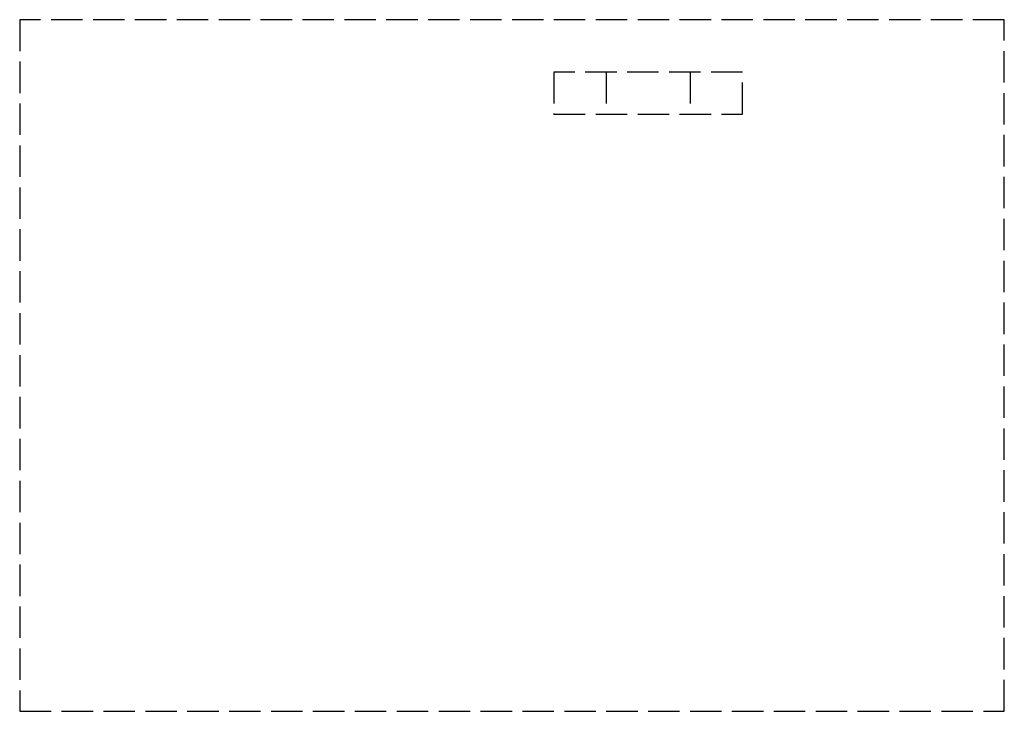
# Model space of a CAD drawing. Header units: millimetres. Extents: x -30 to 17, y -30.5 to 2.5.
import ezdxf

# ---------------------------------------------------------------- set-up
doc = ezdxf.new("R2010")
doc.units = ezdxf.units.MM
doc.header["$LTSCALE"] = 10
doc.linetypes.add('ALLCAD_Strich', pattern=[0.2, 0.15, -0.05])
doc.layers.add('BESCH_KONT_sich_schn_ansi_2d', color=40, linetype='Continuous')

msp = doc.modelspace()

# ---------------------------------------------------------------- linework, layer by layer
at = {"layer": 'BESCH_KONT_sich_schn_ansi_2d', "linetype": 'ALLCAD_Strich', "extrusion": (0, 1, -2e-16)}
for p, q in [((17, 2.5), (-30, 2.5)), ((-30, 2.5), (-30, -30.5)), ((17, -30.5), (17, 2.5)), ((4.5, 0), (-4.5, 0)), ((-4.5, 0), (-4.5, -2)), ((-2, 0), (-2, -2)), ((2, 0), (2, -2)), ((4.5, -2), (4.5, 0)), ((-4.5, -2), (4.5, -2)), ((-4.498, -1.997), (-4.498, -1.995)), ((-4.497, -1.992), (-4.497, -1.992)), ((-4.497, -1.993), (-4.497, -1.993)), ((-4.497, -1.998), (-4.497, -1.998)), ((-4.496, -1.995), (-4.496, -1.997)), ((-4.494, -1.997), (-4.494, -1.995)), ((-4.493, -1.994), (-4.493, -1.995)), ((-4.487, -1.992), (-4.491, -1.992)), ((-4.491, -1.995), (-4.491, -1.995)), ((-4.491, -1.997), (-4.489, -1.997)), ((-4.49, -1.994), (-4.489, -1.994)), ((-4.489, -1.996), (-4.49, -1.996)), ((-4.489, -1.994), (-4.489, -1.996)), ((-4.489, -1.997), (-4.489, -2)), ((-4.489, -2), (-4.487, -2)), ((-4.487, -2), (-4.487, -1.992)), ((-4.486, -1.995), (-4.486, -1.997)), ((-4.484, -1.997), (-4.484, -1.995)), ((-4.483, -1.992), (-4.483, -1.992)), ((-4.483, -1.993), (-4.483, -1.993)), ((-4.483, -1.998), (-4.483, -1.998)), ((-4.482, -1.995), (-4.482, -1.997)), ((-4.48, -1.997), (-4.48, -1.995)), ((-30, -30.5), (17, -30.5))]:
    msp.add_line(p, q, dxfattribs=at)
at = {"layer": 'BESCH_KONT_sich_schn_ansi_2d', "linetype": 'ALLCAD_Strich'}
for centre, radius, start, end in [((-4.497, -1.995), 0.00271, 90, 180), ((-4.497, -1.997), 0.00271, 180, 270), ((-4.497, -1.995), 0.00271, 0, 90), ((-4.497, -1.997), 0.00271, 270, 360), ((-4.491, -1.994), 0.00217, 90, 180), ((-4.491, -1.995), 0.00217, 180, 270), ((-4.483, -1.995), 0.00271, 90, 180), ((-4.483, -1.997), 0.00271, 180, 270), ((-4.483, -1.995), 0.00271, 0, 90), ((-4.483, -1.997), 0.00271, 270, 360)]:
    msp.add_arc(centre, radius, start, end, dxfattribs=at)
at = {"layer": 'BESCH_KONT_sich_schn_ansi_2d', "linetype": 'ALLCAD_Strich', "extrusion": (0, -2e-16, -1)}
for centre, radius, start, end in [((4.497, -1.995), 0.00116, 0, 90), ((4.497, -1.997), 0.00116, 270, 360), ((4.497, -1.995), 0.00116, 90, 180), ((4.497, -1.997), 0.00116, 180, 270), ((4.49, -1.995), 0.00093, 360, 90), ((4.49, -1.995), 0.00093, 270, 0), ((4.483, -1.995), 0.00116, 0, 90), ((4.483, -1.997), 0.00116, 270, 360), ((4.483, -1.995), 0.00116, 90, 180), ((4.483, -1.997), 0.00116, 180, 270)]:
    msp.add_arc(centre, radius, start, end, dxfattribs=at)

doc.saveas('drawing.dxf')
